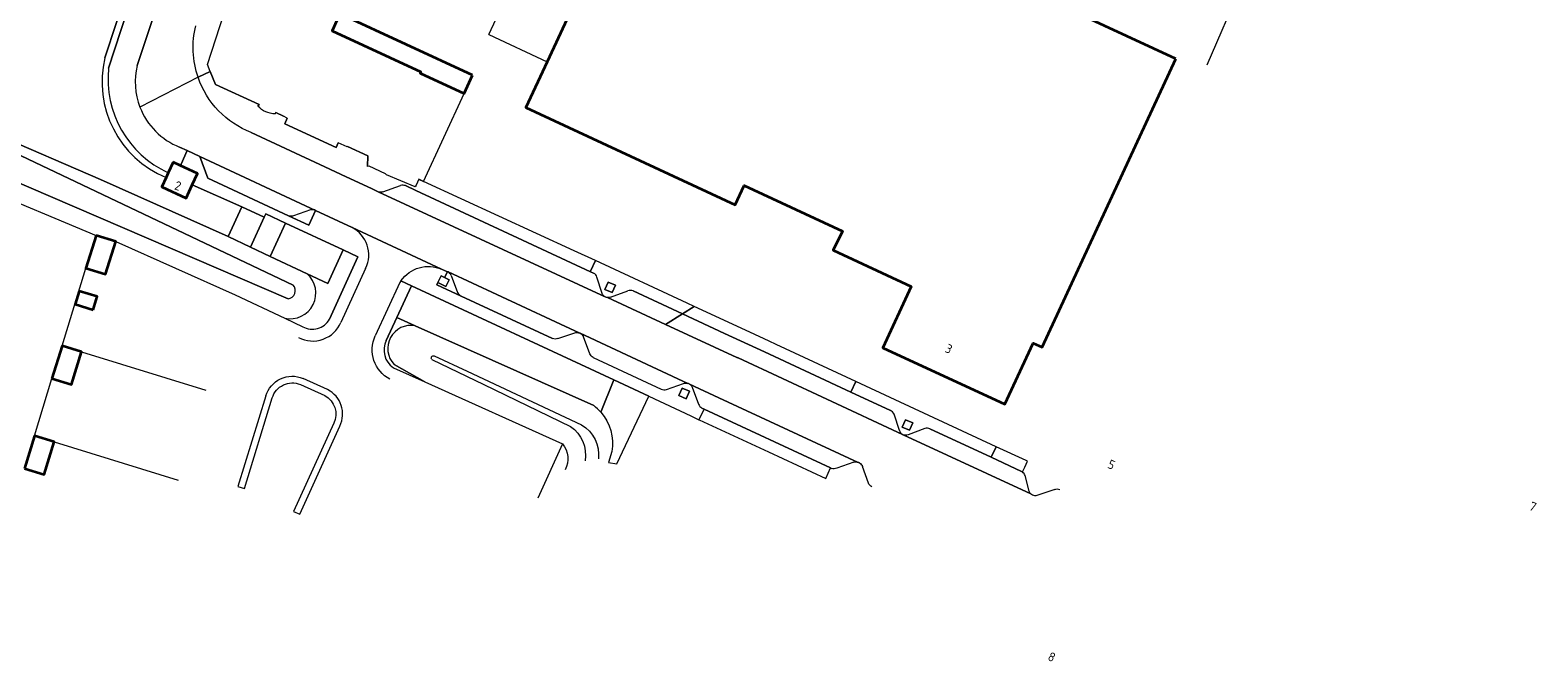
# Model space of a CAD drawing. Extents: x 150256 to 156914, y 461459 to 469481.
# Tile 86 of 256: x 152199 to 152424, y 464194 to 464288. Entities that reach past the tile are written whole.
import ezdxf
from ezdxf.enums import TextEntityAlignment as Align

# ---------------------------------------------------------------- set-up
doc = ezdxf.new("R2010")
doc.units = 0
doc.header["$LTSCALE"] = 0.75
for name, color, linetype, lineweight in [('B-RO-GR-BEPLANTING_CULTUUR_BOSPLANTSOEN-GV', 251, 'CONTINUOUS', 18), ('B-RO-GR-BEPLANTING_CULTUUR_HEESTERS-GV', 251, 'CONTINUOUS', 18), ('B-RO-GR-GROENVOORZIENING-GV', 251, 'CONTINUOUS', 18), ('B-RO-GR-HAAG-GV', 251, 'CONTINUOUS', 13), ('B-RO-GR-HOUTWAL-GV', 251, 'CONTINUOUS', 13), ('B-RO-IE-TERREINAFSCHEIDING_KUNSTMATIG_HEKWERK-G', 251, 'IE-TERREINAFSCHEIDING-KUNSTMATIG', 18), ('B-RO-IE-TERREINAFSCHEIDING_KUNSTMATIG_MUUR-G', 251, 'IE-TERREINAFSCHEIDING-KUNSTMATIG-DICHT', 18), ('B-RO-OG-BEBOUWING-GV', 6, 'CONTINUOUS', 35), ('B-RO-OG-BEBOUWING-T18', 1, 'CONTINUOUS', 18), ('B-RO-OG-TERREIN_CULTUURSCHEIDING-GV', 251, 'CONTINUOUS', 18), ('B-RO-OG-WATER-GV', 251, 'CONTINUOUS', 18), ('B-RO-OG-WATER_SLOOT-GV', 251, 'CONTINUOUS', 18), ('B-RO-VH-VERHARDING_ASFALT-GV', 251, 'CONTINUOUS', 18), ('B-RO-VH-VERHARDING_BEDRIJFSVLOERPLAAT-GV', 251, 'CONTINUOUS', 18), ('B-RO-VH-VERHARDING_BETONSTRAATSTEEN-GV', 251, 'CONTINUOUS', 18), ('B-RO-VH-VERHARDING_HOUTSNIPPERS-GV', 251, 'CONTINUOUS', 18), ('B-RO-VH-VERHARDING_TEGEL-GV', 251, 'CONTINUOUS', 18), ('B-RO-VH-VERHARDING_TEGEL_RUBBER-GV', 251, 'CONTINUOUS', 18)]:
    doc.layers.add(name, color=color, linetype=linetype, lineweight=lineweight)
doc.styles.add('NLCS-ISO-M200-T18', font='NLCS-ISO.ttf', dxfattribs={"height": 360})
doc.linetypes.add('IE-TERREINAFSCHEIDING-KUNSTMATIG', pattern='A,4,[82,NLCS.SHX,S=0.75,R=90,X=0,Y=0],4,-2', length=10)
doc.linetypes.add('IE-TERREINAFSCHEIDING-KUNSTMATIG-DICHT', pattern='A,8,-1,[82,NLCS.SHX,S=0.75,R=90,X=0,Y=0],-1', length=10)

msp = doc.modelspace()

# ---------------------------------------------------------------- linework, layer by layer
at = {"layer": 'B-RO-GR-BEPLANTING_CULTUUR_BOSPLANTSOEN-GV'}
msp.add_lwpolyline([(152285.823, 464225.572), (152285.325, 464223.954), (152286.53, 464223.735), (152291.295, 464233.825), (152286.11, 464236.236), (152284.16, 464231.439)], dxfattribs=at)
msp.add_lwpolyline([(152284.16, 464231.439, -0.2232002), (152285.823, 464225.572)], format="xyb", dxfattribs=at)
at = {"layer": 'B-RO-GR-BEPLANTING_CULTUUR_HEESTERS-GV'}
msp.add_lwpolyline([(152284.16, 464231.439), (152286.11, 464236.236), (152255.945, 464250.274), (152253.754, 464245.53), (152256.497, 464244.305), (152283.113, 464232.425)], dxfattribs=at)
at = {"layer": 'B-RO-GR-GROENVOORZIENING-GV'}
for points in [[(152261.091, 464250.157), (152261.582, 464251.133), (152260.891, 464251.481), (152260.394, 464251.732), (152259.902, 464250.756)], [(152285.245, 464250.822), (152284.758, 464249.725), (152285.855, 464249.238), (152286.342, 464250.335)], [(152296.265, 464235.032), (152295.778, 464233.935), (152296.875, 464233.448), (152297.362, 464234.545)], [(152329.535, 464230.322), (152329.048, 464229.225), (152330.145, 464228.738), (152330.632, 464229.835)]]:
    msp.add_lwpolyline(points, close=True, dxfattribs=at)
for points in [[(152243.472, 464234.798), (152239.812, 464236.473)], [(152244.395, 464229.788), (152238.396, 464216.644), (152239.305, 464216.229)], [(152239.305, 464216.229), (152245.301, 464229.364)]]:
    msp.add_lwpolyline(points, dxfattribs=at)
for points in [[(152245.301, 464229.364, 0.4060996), (152243.472, 464234.798)], [(152243.034, 464233.899, -0.404995), (152244.395, 464229.788)]]:
    msp.add_lwpolyline(points, format="xyb", dxfattribs=at)
at = {"layer": 'B-RO-GR-HAAG-GV'}
msp.add_lwpolyline([(152235.222, 464233.563, -0.4464815), (152239.41, 464235.557)], format="xyb", dxfattribs=at)
for points in [[(152239.41, 464235.557), (152243.034, 464233.899)], [(152234.265, 464233.852), (152230.114, 464220.368), (152231.07, 464220.074), (152235.222, 464233.563)], [(152244.395, 464229.788), (152238.396, 464216.644), (152239.305, 464216.229), (152245.301, 464229.364)]]:
    msp.add_lwpolyline(points, dxfattribs=at)
at = {"layer": 'B-RO-GR-HOUTWAL-GV'}
for points in [[(152210.294, 464284.224), (152213.753, 464294.796)], [(152193.765, 464272.949), (152209.649, 464266.101), (152228.657, 464257.578), (152230.674, 464261.997), (152223.306, 464265.282), (152222.413, 464263.319), (152218.766, 464264.98), (152219.412, 464266.399)]]:
    msp.add_lwpolyline(points, dxfattribs=at)
at = {"layer": 'B-RO-IE-TERREINAFSCHEIDING_KUNSTMATIG_HEKWERK-G'}
for points in [[(152267.491, 464287.659), (152290.3, 464336.46)], [(152374.501, 464283.144), (152379.624, 464295.032)], [(152267.491, 464287.659), (152276.168, 464283.603)], [(152231.994, 464256.005), (152234.012, 464260.462)], [(152234.012, 464260.462), (152234.25, 464260.972), (152237.192, 464259.602)], [(152237.192, 464259.602), (152245.777, 464255.602)], [(152211.896, 464256.864), (152229.7, 464248.938)], [(152234.925, 464254.624), (152231.994, 464256.005)], [(152240.4, 464252.042), (152234.925, 464254.624)], [(152245.777, 464255.602), (152243.493, 464250.585), (152240.4, 464252.042)], [(152203.9, 464241.327), (152207.46, 464252.894)], [(152206.827, 464240.416), (152225.333, 464234.741)], [(152199.788, 464227.932), (152202.384, 464236.45)], [(152257.938, 464235.945), (152278.455, 464226.702)], [(152202.721, 464227.042), (152221.209, 464221.333)], [(152278.455, 464226.702), (152274.777, 464218.644)]]:
    msp.add_lwpolyline(points, dxfattribs=at)
at = {"layer": 'B-RO-IE-TERREINAFSCHEIDING_KUNSTMATIG_MUUR-G'}
for points in [[(152225.973, 464282.194), (152226.742, 464280.255), (152233.28, 464277.244), (152233.082, 464276.996)], [(152257.013, 464266.137), (152257.748, 464265.797), (152263.794, 464278.9)], [(152235.644, 464275.847), (152235.731, 464276.072), (152236.887, 464275.515)], [(152237.433, 464275.211), (152237.085, 464274.399), (152244.737, 464270.877), (152245.061, 464271.541)], [(152246.416, 464271.021), (152249.469, 464269.591)], [(152249.469, 464269.591), (152249.428, 464268.045)]]:
    msp.add_lwpolyline(points, dxfattribs=at)
at = {"layer": 'B-RO-OG-BEBOUWING-GV'}
for points in [[(152369.817, 464284.045), (152324.012, 464305.307), (152292.937, 464319.731), (152276.168, 464283.603), (152273.01, 464276.8), (152304.158, 464262.341), (152305.527, 464265.181), (152320.148, 464258.395), (152318.798, 464255.545), (152330.42, 464250.15), (152326.19, 464241.03), (152344.328, 464232.61), (152348.563, 464241.729), (152349.889, 464241.113)], [(152265.059, 464281.642), (152245.311, 464290.755), (152244.138, 464288.213), (152257.348, 464282.117), (152257.257, 464281.917), (152263.794, 464278.9)], [(152220.437, 464268.648), (152219.732, 464267.101), (152219.412, 464266.399), (152218.766, 464264.98), (152222.413, 464263.319), (152223.306, 464265.282), (152224.083, 464266.988), (152221.514, 464268.158)], [(152208.967, 464257.77), (152207.46, 464252.894), (152210.389, 464251.989), (152211.896, 464256.864)], [(152208.524, 464246.683), (152209.129, 464248.642), (152206.454, 464249.469), (152205.849, 464247.51)], [(152202.384, 464236.45), (152205.311, 464235.54), (152206.827, 464240.416), (152203.9, 464241.327)], [(152198.306, 464223.049), (152201.239, 464222.159), (152202.721, 464227.042), (152199.788, 464227.932)]]:
    msp.add_lwpolyline(points, close=True, dxfattribs=at)
at = {"layer": 'B-RO-OG-TERREIN_CULTUURSCHEIDING-GV'}
for points in [[(152264.195, 464435.209), (152261.454, 464434.988), (152261.112, 464434.934), (152260.615, 464434.862), (152251.964, 464408.423), (152245.01, 464387.252), (152239.01, 464368.796), (152210.838, 464282.669)], [(152210.838, 464282.669), (152239.01, 464368.796), (152245.01, 464387.252), (152251.964, 464408.423), (152260.615, 464434.862), (152259.507, 464434.698), (152244.06, 464387.564), (152233.14, 464354.06)], [(152215.095, 464283.064), (152218.422, 464293.111), (152241.482, 464363.785)], [(152233.162, 464353.417), (152232.963, 464353.509), (152219.973, 464313.805), (152213.753, 464294.796), (152210.294, 464284.224)], [(152219.732, 464267.101), (152220.437, 464268.648), (152221.514, 464268.158), (152221.645, 464268.365), (152222.539, 464270.399), (152221.41, 464270.92)], [(152219.412, 464266.399), (152219.732, 464267.101)], [(152243.746, 464245.29), (152247.992, 464254.57), (152245.777, 464255.602), (152243.493, 464250.585), (152240.4, 464252.042)], [(152237.086, 464245.434), (152239.756, 464244.168)], [(152256.497, 464244.305), (152253.754, 464245.53), (152252.186, 464242.134)], [(152253.261, 464238.041), (152257.938, 464235.945), (152253.376, 464238.548)]]:
    msp.add_lwpolyline(points, dxfattribs=at)
for points in [[(152210.294, 464284.224, 0.3705624), (152219.412, 464266.399)], [(152210.838, 464282.669, 0.3220306), (152219.732, 464267.101)], [(152239.756, 464244.168, 0.415059), (152243.746, 464245.29)], [(152252.186, 464242.134, 0.3696327), (152253.261, 464238.041)]]:
    msp.add_lwpolyline(points, format="xyb", dxfattribs=at)
at = {"layer": 'B-RO-OG-WATER-GV'}
for points in [[(152194.804, 464271.043), (152193.831, 464271.208), (152192.991, 464271.118), (152191.866, 464270.504), (152191.441, 464269.632), (152191.385, 464268.947), (152191.781, 464268.031), (152237.569, 464248.322)], [(152238.329, 464250.377), (152194.804, 464271.043)], [(152259.009, 464239.297), (152266.718, 464235.58), (152279.637, 464229.325)]]:
    msp.add_lwpolyline(points, dxfattribs=at)
for points in [[(152237.569, 464248.322, 0.6121266), (152238.329, 464250.377)], [(152279.637, 464229.325, -0.2878784), (152281.829, 464224.176)]]:
    msp.add_lwpolyline(points, format="xyb", dxfattribs=at)
at = {"layer": 'B-RO-OG-WATER_SLOOT-GV'}
for points in [[(152240.4, 464252.042), (152234.925, 464254.624), (152231.994, 464256.005), (152228.657, 464257.578), (152209.649, 464266.101), (152193.765, 464272.949)], [(152191.781, 464268.031), (152191.385, 464268.947), (152191.441, 464269.632), (152191.866, 464270.504), (152192.991, 464271.118), (152193.831, 464271.208), (152194.804, 464271.043), (152238.329, 464250.377)], [(152237.569, 464248.322), (152191.781, 464268.031)], [(152191.417, 464265.082), (152208.967, 464257.77), (152211.896, 464256.864), (152229.7, 464248.938), (152237.086, 464245.434)], [(152283.113, 464232.425), (152256.497, 464244.305)], [(152259.335, 464239.826), (152264.243, 464237.532), (152281.287, 464229.548)], [(152253.376, 464238.548), (152257.938, 464235.945), (152278.455, 464226.702)]]:
    msp.add_lwpolyline(points, dxfattribs=at)
for points in [[(152237.086, 464245.434, 0.7762854), (152240.4, 464252.042)], [(152256.497, 464244.305, 0.7272254), (152253.376, 464238.548)], [(152259.009, 464239.297, -0.7947599), (152259.335, 464239.826)], [(152284.16, 464231.439, 0.0497986), (152283.113, 464232.425)], [(152281.287, 464229.548, -0.2963325), (152283.811, 464224.486)], [(152278.455, 464226.702, -0.3096673), (152278.859, 464222.866)]]:
    msp.add_lwpolyline(points, format="xyb", dxfattribs=at)
at = {"layer": 'B-RO-VH-VERHARDING_ASFALT-GV'}
for points in [[(152277.527, 464453.357), (152281.717, 464466.085), (152284.345, 464474.307), (152299.684, 464520.542), (152293.391, 464522.65), (152267.227, 464442.666), (152266.933, 464441.766), (152264.351, 464433.874), (152264.31, 464433.748), (152241.482, 464363.785), (152218.422, 464293.111), (152215.095, 464283.064)], [(152224.171, 464281.305), (152215.51, 464276.873)], [(152284.827, 464248.593), (152251.013, 464264.273), (152250.009, 464264.743), (152246.208, 464266.489), (152243.076, 464267.972), (152232.081, 464273.096)], [(152221.41, 464270.92), (152222.539, 464270.399), (152224.41, 464269.536), (152241.678, 464261.497), (152241.684, 464261.494), (152247.128, 464258.953), (152260.452, 464252.728), (152261.335, 464252.362), (152261.382, 464252.34), (152261.404, 464252.33), (152268.672, 464248.969), (152281.019, 464243.218), (152281.036, 464243.21), (152281.066, 464243.196), (152297.124, 464235.735), (152297.142, 464235.729), (152297.158, 464235.724)], [(152348.341, 464219.186), (152348.272, 464219.229), (152348.238, 464219.256), (152329.226, 464228.082), (152329.165, 464228.11), (152329.144, 464228.12), (152329.113, 464228.134), (152317.818, 464233.391), (152304.613, 464239.517), (152304.587, 464239.527), (152304.561, 464239.541), (152304.495, 464239.57), (152304.449, 464239.593), (152293.818, 464244.514), (152285.18, 464248.513)], [(152297.329, 464235.645), (152297.372, 464235.625), (152301.747, 464233.591), (152322.489, 464223.971)]]:
    msp.add_lwpolyline(points, dxfattribs=at)
for points in [[(152224.171, 464281.305, -0.1454601), (152223.838, 464288.998)], [(152215.095, 464283.064, 0.1523156), (152215.51, 464276.873)], [(152232.081, 464273.096, -0.2210422), (152224.171, 464281.305)], [(152215.51, 464276.873, 0.209821), (152221.41, 464270.92)], [(152285.18, 464248.513, -0.0851087), (152284.827, 464248.593)], [(152348.668, 464219.035, -0.137871), (152348.341, 464219.186)]]:
    msp.add_lwpolyline(points, format="xyb", dxfattribs=at)
at = {"layer": 'B-RO-VH-VERHARDING_BEDRIJFSVLOERPLAAT-GV'}
msp.add_lwpolyline([(152321.417, 464234.44), (152322.142, 464236), (152310.305, 464241.495), (152309.222, 464241.998), (152306.353, 464243.331), (152298.066, 464247.183), (152296.322, 464246.087), (152302.592, 464243.179), (152308.56, 464240.41)], close=True, dxfattribs=at)
at = {"layer": 'B-RO-VH-VERHARDING_BETONSTRAATSTEEN-GV'}
for points in [[(152241.678, 464261.497), (152224.41, 464269.536), (152225.602, 464266.269), (152237.647, 464260.684)], [(152251.013, 464264.273), (152284.827, 464248.593)], [(152283.099, 464252.125), (152282.615, 464252.35), (152256.625, 464264.438), (152255.073, 464265.172)], [(152237.647, 464260.684), (152240.666, 464259.284), (152241.684, 464261.494), (152241.678, 464261.497)], [(152240.912, 464261.562), (152238.397, 464260.676)], [(152260.452, 464252.728), (152247.128, 464258.953)], [(152249.133, 464252.852), (152245.458, 464244.81)], [(152261.404, 464252.33), (152261.382, 464252.34), (152261.335, 464252.362), (152260.891, 464251.481), (152261.582, 464251.133), (152261.091, 464250.157), (152259.902, 464250.756), (152259.732, 464250.418), (152263.36, 464248.73)], [(152281.019, 464243.218), (152268.672, 464248.969), (152261.404, 464252.33)], [(152261.88, 464251.8), (152262.831, 464249.28)], [(152284.356, 464249.103), (152283.547, 464251.536)], [(152263.36, 464248.73), (152276.97, 464242.4)], [(152285.18, 464248.513), (152293.818, 464244.514), (152296.322, 464246.087), (152288.96, 464249.5)], [(152327.321, 464231.699), (152321.417, 464234.44), (152308.56, 464240.41), (152302.592, 464243.179), (152296.322, 464246.087), (152293.818, 464244.514), (152304.449, 464239.593), (152304.495, 464239.57), (152304.561, 464239.541), (152304.587, 464239.527), (152304.613, 464239.517), (152317.818, 464233.391), (152329.113, 464228.134)], [(152277.74, 464242.4), (152280.28, 464243.28)], [(152297.124, 464235.735), (152281.066, 464243.196)], [(152283.02, 464239.59), (152293.17, 464234.88)], [(152293.94, 464234.84), (152296.46, 464235.7)], [(152322.489, 464223.971), (152301.747, 464233.591), (152297.372, 464235.625)], [(152297.79, 464235.14), (152298.71, 464232.64)], [(152299.23, 464232.05), (152299.56, 464231.896), (152318.395, 464223.142), (152318.55, 464223.07)], [(152328.641, 464228.69), (152327.85, 464231.14)], [(152329.226, 464228.082), (152348.238, 464219.256)], [(152332.411, 464228.99), (152329.93, 464228.08)], [(152346.83, 464222.62), (152342.315, 464224.723), (152333.2, 464228.97)], [(152346.978, 464222.534), (152347.316, 464223.267), (152347.726, 464224.124), (152347.52, 464224.22), (152343.054, 464226.294), (152342.315, 464224.723)], [(152342.315, 464224.723), (152346.83, 464222.62)], [(152347.991, 464219.67), (152347.36, 464222.02)], [(152351.78, 464219.94), (152349.26, 464219.07)]]:
    msp.add_lwpolyline(points, dxfattribs=at)
for points in [[(152251.716, 464264.234, -0.1806508), (152251.013, 464264.273)], [(152255.073, 464265.172, 0.1416526), (152254.346, 464265.197)], [(152241.678, 464261.497, 0.1760807), (152240.912, 464261.562)], [(152238.397, 464260.676, -0.1920067), (152237.647, 464260.684)], [(152254.387, 464250.999, -0.3586565), (152260.452, 464252.728)], [(152261.88, 464251.8, 0.1848915), (152261.404, 464252.33)], [(152283.547, 464251.536, 0.2845891), (152283.099, 464252.125)], [(152262.831, 464249.28, 0.1863034), (152263.36, 464248.73)], [(152284.827, 464248.593, -0.1783911), (152284.356, 464249.103)], [(152285.597, 464248.578, -0.1032261), (152285.18, 464248.513)], [(152288.96, 464249.5, 0.1818182), (152288.19, 464249.5)], [(152280.28, 464243.28, -0.1651743), (152281.019, 464243.218)], [(152281.066, 464243.196, -0.1676185), (152281.59, 464242.67)], [(152252.758, 464236.336, -0.3990287), (152250.567, 464242.814)], [(152234.265, 464233.852, -0.4476129), (152239.812, 464236.473)], [(152293.17, 464234.88, 0.2338101), (152293.94, 464234.84)], [(152296.46, 464235.7, -0.1731879), (152297.124, 464235.735)], [(152297.372, 464235.625, -0.2005719), (152297.79, 464235.14)], [(152298.71, 464232.64, 0.1531124), (152299.23, 464232.05)], [(152327.85, 464231.14, 0.1875095), (152327.321, 464231.699)], [(152329.93, 464228.08, -0.1903394), (152329.226, 464228.082)], [(152333.2, 464228.97, 0.2002857), (152332.411, 464228.99)], [(152321.85, 464223.99, -0.1518051), (152322.489, 464223.971)], [(152322.693, 464223.875, -0.1913107), (152323.15, 464223.37)], [(152346.978, 464222.534, 0.0420481), (152346.83, 464222.62)], [(152347.36, 464222.02, 0.1605191), (152346.978, 464222.534)], [(152348.238, 464219.256, -0.1768035), (152347.991, 464219.67)], [(152349.26, 464219.07, -0.1739776), (152348.668, 464219.035)]]:
    msp.add_lwpolyline(points, format="xyb", dxfattribs=at)
msp.add_lwpolyline([(152309.158, 464225.517), (152317.693, 464221.571), (152318.395, 464223.142), (152299.56, 464231.896), (152298.781, 464230.315), (152298.813, 464230.299), (152301.397, 464229.104)], close=True, dxfattribs=at)
at = {"layer": 'B-RO-VH-VERHARDING_HOUTSNIPPERS-GV'}
msp.add_lwpolyline([(152245.777, 464255.602), (152237.192, 464259.602), (152234.925, 464254.624), (152240.4, 464252.042), (152243.493, 464250.585)], close=True, dxfattribs=at)
at = {"layer": 'B-RO-VH-VERHARDING_TEGEL-GV'}
for points in [[(152224.171, 464281.305), (152225.973, 464282.194), (152225.562, 464283.229), (152228.061, 464290.842), (152228.329, 464291.675), (152229.405, 464294.894), (152230.218, 464297.376), (152246.029, 464345.105), (152247.056, 464344.585), (152247.78, 464346.697), (152245.959, 464347.31)], [(152233.082, 464276.996), (152233.28, 464277.244), (152226.742, 464280.255), (152225.973, 464282.194), (152224.171, 464281.305)], [(152255.073, 464265.172), (152256.625, 464264.438), (152282.615, 464252.35), (152282.649, 464252.423), (152283.383, 464254.005), (152280.21, 464255.48), (152257.748, 464265.797), (152257.04, 464266.124), (152256.641, 464265.263), (152256.518, 464264.976), (152252.253, 464266.764), (152252.096, 464266.946), (152249.645, 464268.061), (152249.428, 464268.045), (152249.469, 464269.591), (152246.416, 464271.021), (152246.362, 464270.932), (152245.061, 464271.541), (152244.737, 464270.877), (152237.085, 464274.399), (152237.433, 464275.211), (152236.887, 464275.515), (152235.731, 464276.072), (152235.644, 464275.847)], [(152232.081, 464273.096), (152243.076, 464267.972), (152246.208, 464266.489), (152250.009, 464264.743), (152251.013, 464264.273)], [(152224.41, 464269.536), (152222.539, 464270.399), (152221.645, 464268.365), (152221.514, 464268.158), (152224.083, 464266.988), (152223.306, 464265.282), (152230.674, 464261.997), (152234.012, 464260.462), (152234.25, 464260.972), (152237.192, 464259.602), (152245.777, 464255.602), (152247.992, 464254.57), (152243.746, 464245.29)], [(152247.128, 464258.953), (152241.684, 464261.494), (152240.666, 464259.284), (152237.647, 464260.684), (152225.602, 464266.269), (152224.41, 464269.536)], [(152251.716, 464264.234), (152254.346, 464265.197)], [(152276.97, 464242.4), (152263.36, 464248.73), (152259.732, 464250.418), (152259.902, 464250.756), (152260.394, 464251.732), (152260.891, 464251.481), (152261.335, 464252.362), (152260.452, 464252.728)], [(152297.036, 464247.661), (152283.383, 464254.005), (152282.649, 464252.423), (152282.615, 464252.35), (152283.099, 464252.125)], [(152254.236, 464250.766), (152250.567, 464242.814)], [(152252.186, 464242.134), (152253.754, 464245.53), (152255.945, 464250.274), (152254.387, 464250.999)], [(152254.387, 464250.999), (152255.945, 464250.274), (152286.11, 464236.236), (152291.295, 464233.825), (152297.58, 464230.903), (152298.781, 464230.315), (152299.56, 464231.896), (152299.23, 464232.05)], [(152285.597, 464248.578), (152288.19, 464249.5)], [(152288.96, 464249.5), (152296.322, 464246.087), (152298.066, 464247.183), (152297.036, 464247.661)], [(152281.066, 464243.196), (152281.036, 464243.21), (152281.019, 464243.218)], [(152282.551, 464240.14), (152281.59, 464242.67)], [(152297.158, 464235.724), (152297.142, 464235.729), (152297.124, 464235.735)], [(152297.372, 464235.625), (152297.329, 464235.645)], [(152343.054, 464226.294), (152327.998, 464233.282), (152322.142, 464236), (152321.417, 464234.44), (152327.321, 464231.699)], [(152329.113, 464228.134), (152329.144, 464228.12), (152329.165, 464228.11), (152329.226, 464228.082)], [(152333.2, 464228.97), (152342.315, 464224.723), (152343.054, 464226.294)], [(152321.85, 464223.99), (152319.32, 464223.08)], [(152322.693, 464223.875), (152322.661, 464223.891)], [(152324.02, 464220.87), (152323.15, 464223.37)], [(152348.238, 464219.256), (152348.272, 464219.229), (152348.341, 464219.186)]]:
    msp.add_lwpolyline(points, dxfattribs=at)
for points in [[(152235.644, 464275.847, -0.1938589), (152233.082, 464276.996)], [(152249.133, 464252.852, 0.4039794), (152247.128, 464258.953)], [(152254.387, 464250.999, 0.0149437), (152254.236, 464250.766)], [(152239.135, 464242.544, 0.4336719), (152245.458, 464244.81)], [(152277.74, 464242.4, -0.1844156), (152276.97, 464242.4)], [(152283.02, 464239.59, -0.1775179), (152282.551, 464240.14)], [(152297.329, 464235.645, 0.1212459), (152297.158, 464235.724)], [(152328.641, 464228.69, 0.2082118), (152329.113, 464228.134)], [(152319.32, 464223.08, -0.1714334), (152318.55, 464223.07)], [(152322.661, 464223.891, 0.150956), (152322.489, 464223.971)], [(152324.54, 464220.34, -0.2), (152324.02, 464220.87)], [(152351.78, 464219.94, -0.2051948), (152352.55, 464219.94)]]:
    msp.add_lwpolyline(points, format="xyb", dxfattribs=at)
for points in [[(152228.657, 464257.578), (152231.994, 464256.005), (152234.012, 464260.462), (152230.674, 464261.997)], [(152285.245, 464250.822), (152286.342, 464250.335), (152285.855, 464249.238), (152284.758, 464249.725)], [(152296.265, 464235.032), (152297.362, 464234.545), (152296.875, 464233.448), (152295.778, 464233.935)], [(152329.535, 464230.322), (152330.632, 464229.835), (152330.145, 464228.738), (152329.048, 464229.225)]]:
    msp.add_lwpolyline(points, close=True, dxfattribs=at)
at = {"layer": 'B-RO-VH-VERHARDING_TEGEL_RUBBER-GV'}
msp.add_lwpolyline([(152237.192, 464259.602), (152234.25, 464260.972), (152234.012, 464260.462), (152231.994, 464256.005), (152234.925, 464254.624)], close=True, dxfattribs=at)

# ---------------------------------------------------------------- texts
at = {"layer": 'B-RO-OG-BEBOUWING-T18', "style": 'NLCS-ISO-M200-T18'}
for s, rotation, p in [('2', 341.8, (152221.164, 464265.148)), ('3', 335.1, (152336.005, 464240.884)), ('5', 335.7, (152360.236, 464223.628)), ('7', 334.9, (152423.005, 464217.385)), ('8', 335.1, (152351.341, 464194.994))]:
    msp.add_text(s, height=1.35, rotation=rotation, dxfattribs=at).set_placement(p, align=Align.MIDDLE)

doc.saveas('drawing.dxf')
